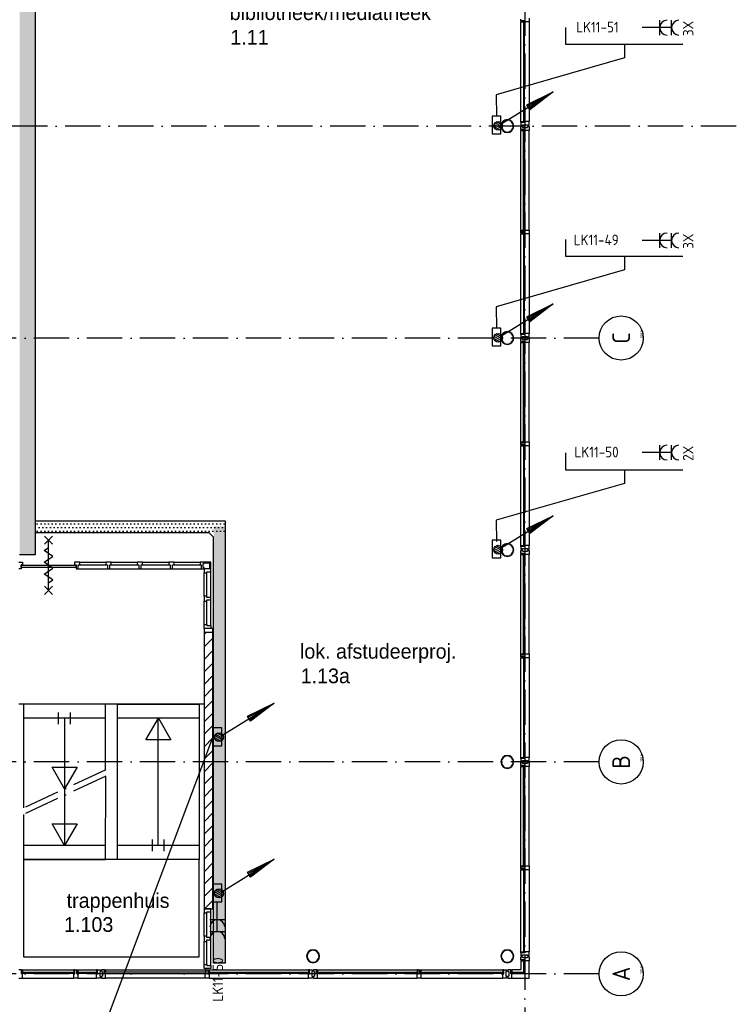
# Model space of a CAD drawing. Header units: millimetres. Extents: x 84333 to 241285, y -2244 to 84291.
# Tile 52 of 74: x 181735 to 193907, y 8660 to 25382. Entities that reach past the tile are written whole.
import ezdxf
from ezdxf.enums import TextEntityAlignment as Align

# ---------------------------------------------------------------- set-up
doc = ezdxf.new("R2010")
doc.units = ezdxf.units.MM
doc.header["$LTSCALE"] = 100
doc.linetypes.add('DASHDOT', pattern=[9, 6, -1.5, 0, -1.5])
doc.layers.get('0').update_dxf_attribs({"linetype": 'CONTINUOUS'})
for name, color, linetype in [('AFDELING', 4, 'CONTINUOUS'), ('AL$1----_ALGEMEEN', 7, 'CONTINUOUS'), ('AL$2----_RENVOOI', 7, 'CONTINUOUS'), ('AL$7----_STRAMIEN', 1, 'DASHDOT'), ('AL24----_TRAPPEN', 7, 'CONTINUOUS'), ('AL28----_KONSTRUKTIE', 3, 'CONTINUOUS'), ('AL31----_BUITENKOZ', 7, 'CONTINUOUS'), ('AL32----_BINNENKOZ', 7, 'CONTINUOUS'), ('AL65----_BEVEILIGING', 7, 'CONTINUOUS'), ('ALN-----_BLOCKNAAM', 2, 'CONTINUOUS'), ('ALXA1---_RASTER50', 12, 'CONTINUOUS'), ('ALXAB---_PREFABBETON', 1, 'CONTINUOUS'), ('ALXOU---_GLAS', 7, 'CONTINUOUS'), ('BOUW', 8, 'CONTINUOUS'), ('EA61303-_ARCEER', 1, 'CONTINUOUS'), ('EB62203-_ATTRIB', 2, 'CONTINUOUS'), ('EL6126--_PVR', 3, 'CONTINUOUS'), ('EL61303-_WANDGOOT', 3, 'CONTINUOUS'), ('EL62203-_KRACHT-WCD230', 3, 'CONTINUOUS'), ('EL6441--_DATACOM', 3, 'CONTINUOUS'), ('KABELGGOOT1', 8, 'CONTINUOUS')]:
    doc.layers.add(name, color=color, linetype=linetype)
doc.styles.add('1_8', font='ISO', dxfattribs={"height": 1.8})
doc.styles.add('2_0', font='iso', dxfattribs={"height": 200})
doc.styles.add('BURO-025', font='BUROFONT.shx', dxfattribs={"height": 250})
doc.styles.add('NORATT', font='isocp.shx')
doc.styles.get("Standard").update_dxf_attribs({"font": 'iso.shx'})
doc.styles.add('TECHNIC', font='technic_.ttf')
pattern_1 = [(8e-14, (39793.956, 199192.7), (31.75, 63.5), [0, -63.5])]

# ---------------------------------------------------------------- blocks, each defined once
blk = doc.blocks.new('EH100005')
blk.add_lwpolyline([(-1, -0.5), (0, -0.5), (0, 0.5), (-1, 0.5)])
at = {"style": '2_0', "flags": 9}
blk.add_attdef('HULPSTUK', text='', height=0.5, dxfattribs=at).set_placement((0, 0), align=Align.MIDDLE)
blk = doc.blocks.new('ES111201')
at = {"color": 0}
for p, q in [((0.38, 0.65), (5.5, 9.53)), ((0.73, 0.15), (-0.73, 0.15)), ((0.6, 0.45), (-0.6, 0.45)), ((0.73, -0.15), (-0.73, -0.15)), ((0.6, -0.45), (-0.6, -0.45))]:
    blk.add_line(p, q, dxfattribs=at)
for points in [[(2.57, 5.45), (5.5, 9.53), (3.43, 4.95)], [(3.22, 5.07), (4.63, 8.01), (2.78, 5.32)]]:
    blk.add_lwpolyline(points, close=True, dxfattribs=at)
blk.add_circle((0, 0), 0.75, dxfattribs=at)
blk = doc.blocks.new('ES3W2A')
for p, q in [((1.25, 2), (-1.25, 2)), ((0, 2), (0, -3)), ((1.25, 0), (-1.25, 0))]:
    blk.add_line(p, q)
for centre in [(0, 3.25), (0, 1.25)]:
    blk.add_arc(centre, 1.25, 180, 0)
at = {"style": '1_8'}
for tag, flags, p in [('VERMOGEN', 9, (-2.5, 5)), ('GROEP', 8, (0, 5)), ('SCHAK', 8, (2.5, 5)), ('GELIJK', 9, (5, 5)), ('TAL', 8, (2.5, 5)), ('KAST', 9, (7, 5))]:
    blk.add_attdef(tag, text='', height=1.8, rotation=90, dxfattribs=dict(at, flags=flags)).set_placement(p, align=Align.MIDDLE_CENTER)
at = {"style": '1_8', "width": 0.7, "flags": 8}
blk.add_attdef('DOEL', text='', height=1.8, rotation=90, dxfattribs=at).set_placement((-2.5, 5), align=Align.MIDDLE_LEFT)
at = {"style": '1_8', "flags": 9}
blk.add_attdef('M_CODE', text='', height=1.8, dxfattribs=at).set_placement((0, 0), align=Align.MIDDLE_CENTER)
blk = doc.blocks.new('1010')
at = {"layer": 'AL$7----_STRAMIEN', "color": 7, "linetype": 'Continuous'}
blk.add_circle((0, 750), 750, dxfattribs=at)
at = {"layer": 'AL$7----_STRAMIEN', "color": 3, "linetype": 'Continuous'}
blk.add_attdef('STR-NAAM', text='', height=600, rotation=360, dxfattribs=at).set_placement((0, 750), align=Align.MIDDLE)
at = {"layer": 'ALN-----_BLOCKNAAM', "linetype": 'Continuous'}
blk.add_text('1010', height=100, dxfattribs=at).set_placement((0, 0))
blk = doc.blocks.new('A$C13e6995e')
at = {"layer": 'KABELGGOOT1'}
h = blk.add_hatch(dxfattribs=at)
h.set_pattern_fill('DOTS', color=256, scale=40, style=0)
h.set_pattern_definition(pattern_1)
h.paths.add_polyline_path([(97665, 37824), (97403, 37828), (97403, 18541), (97665, 18541)])
h = blk.add_hatch(dxfattribs=at)
h.set_pattern_fill('DOTS', color=256, scale=40, style=0)
h.set_pattern_definition(pattern_1)
h.paths.add_polyline_path([(100877, 19100), (97679, 19100), (97679, 18913), (100620, 18913), (100621, 18912), (100877, 18912)])
h = blk.add_hatch(dxfattribs=at)
h.set_pattern_fill('DOTS', color=256, scale=40, style=0)
h.set_pattern_definition(pattern_1)
h.paths.add_polyline_path([(100892, 19021), (100696, 19021), (100696, 11605), (100892, 11605)])
at = {"layer": 'AL$1----_ALGEMEEN', "color": 8}
for p, q in [((99057, 15295), (99057, 15295)), ((99059, 15322), (99059, 15322))]:
    blk.add_line(p, q, dxfattribs=at)
at = {"layer": 'AL$2----_RENVOOI', "color": 8}
for p, q in [((100534, 16002), (97387, 16002)), ((98862, 15762), (97467, 15762)), ((100453, 15762), (99062, 15762)), ((98862, 13602), (97468, 13602)), ((100464, 13602), (99072, 13602))]:
    blk.add_line(p, q, dxfattribs=at)
at = {"layer": 'AL$7----_STRAMIEN', "color": 1}
for p, q in [((105985, 79257), (105985, 9360)), ((109574, 25820), (84754, 25820)), ((107244, 22220), (85885, 22220)), ((107244, 11420), (89366, 11420))]:
    blk.add_line(p, q, dxfattribs=at)
blk.add_lwpolyline([(107244, 15020), (59485, 15020), (37921, 15020)], dxfattribs=at)
at = {"layer": 'AL24----_TRAPPEN', "color": 8}
for p, q in [((98862, 16002), (97467, 16002)), ((97467, 16002), (97468, 14238)), ((98862, 14885), (98862, 16002)), ((99062, 13362), (99062, 16002)), ((99062, 16002), (100453, 16002)), ((100453, 16002), (100453, 13362)), ((98064, 15662), (98064, 15862)), ((98164, 15762), (98164, 13602)), ((98264, 15662), (98264, 15862)), ((99546, 15396), (99758, 15762)), ((99756, 13602), (99756, 15762)), ((99758, 15762), (99969, 15396)), ((99969, 15396), (99546, 15396)), ((98164, 14562), (97953, 14929)), ((97953, 14929), (98376, 14929)), ((98376, 14929), (98164, 14562)), ((98862, 13362), (98863, 14776)), ((97468, 14127), (97467, 13362)), ((98164, 13602), (97953, 13969)), ((97953, 13969), (98376, 13969)), ((98376, 13969), (98164, 13602)), ((99656, 13502), (99656, 13702)), ((99856, 13502), (99856, 13702)), ((97467, 13362), (98862, 13362)), ((97467, 13362), (97467, 11712)), ((100453, 13362), (97467, 13362)), ((100453, 13362), (99062, 13362)), ((100453, 11712), (100453, 13362)), ((97467, 11712), (100453, 11712))]:
    blk.add_line(p, q, dxfattribs=at)
at = {"layer": 'AL24----_TRAPPEN', "color": 8, "linetype": 'DASHDOT'}
for p, q in [((98863, 14886), (97468, 14238)), ((98863, 14776), (97468, 14127))]:
    blk.add_line(p, q, dxfattribs=at)
at = {"layer": 'AL28----_KONSTRUKTIE', "color": 8}
for p, q in [((100685, 17286), (100535, 17286)), ((100535, 17286), (100535, 12524)), ((100685, 12524), (100685, 17286)), ((100535, 12524), (100685, 12524))]:
    blk.add_line(p, q, dxfattribs=at)
for centre, radius, start, end in [((105685, 25820), 110, 0, 180), ((105685, 25820), 102, 0, 180), ((105685, 25820), 110, 180, 0), ((105685, 25820), 102, 180, 0), ((105685, 22220), 110, 0, 180), ((105685, 22220), 102, 0, 180), ((105685, 22220), 110, 180, 0), ((105685, 22220), 102, 180, 0), ((105685, 18620), 110, 0, 180), ((105685, 18620), 110, 180, 0), ((105685, 18620), 102, 0, 180), ((105685, 18620), 102, 180, 0), ((105685, 15020), 110, 0, 180), ((105685, 15020), 102, 0, 180), ((105685, 15020), 110, 180, 0), ((105685, 15020), 102, 180, 0), ((102385, 11720), 110, 0, 180), ((102385, 11720), 110, 180, 0), ((102385, 11720), 102, 0, 180), ((102385, 11720), 102, 180, 0), ((105685, 11720), 110, 0, 180), ((105685, 11720), 110, 180, 0), ((105685, 11720), 102, 0, 180), ((105685, 11720), 102, 180, 0)]:
    blk.add_arc(centre, radius, start, end, dxfattribs=at)
at = {"layer": 'AL31----_BUITENKOZ', "color": 8}
for p, q in [((105916, 27604), (105916, 27637)), ((105954, 27604), (105916, 27604)), ((105916, 27604), (105916, 27587)), ((105983, 27604), (105916, 27604)), ((105983, 27604), (105954, 27604)), ((105954, 27604), (105954, 27587)), ((105954, 27587), (105954, 27604)), ((105958, 27587), (105958, 27600)), ((105958, 27600), (105979, 27600)), ((105979, 27600), (105979, 27587)), ((105983, 27587), (105983, 27604)), ((105983, 27587), (105983, 27604)), ((106055, 27654), (106055, 27587)), ((105916, 27587), (105954, 27587)), ((105916, 25896), (105916, 27587)), ((105954, 27587), (105958, 27587)), ((105979, 27587), (105983, 27587)), ((106055, 27587), (105983, 27587)), ((106055, 27587), (106055, 25896)), ((105916, 25879), (105916, 25896)), ((105916, 25896), (105954, 25896)), ((105954, 25879), (105916, 25879)), ((105983, 25879), (105916, 25879)), ((105916, 25879), (105916, 25829)), ((105916, 25829), (105945, 25829)), ((105916, 25761), (105916, 25811)), ((105916, 25811), (105945, 25811)), ((105954, 25761), (105916, 25761)), ((105916, 25761), (105916, 25744)), ((105983, 25761), (105916, 25761)), ((105945, 25829), (105945, 25843)), ((105945, 25843), (106025, 25843)), ((105945, 25811), (105945, 25797)), ((105945, 25797), (106025, 25797)), ((105954, 25896), (105954, 25879)), ((105954, 25896), (105958, 25896)), ((105954, 25879), (105954, 25896)), ((105983, 25879), (105954, 25879)), ((105954, 25744), (105954, 25761)), ((105983, 25761), (105954, 25761)), ((105954, 25761), (105954, 25744)), ((105958, 25896), (105958, 25883)), ((105958, 25883), (105979, 25883)), ((105958, 25744), (105958, 25757)), ((105958, 25757), (105979, 25757)), ((105979, 25883), (105979, 25896)), ((105979, 25896), (105983, 25896)), ((105979, 25757), (105979, 25744)), ((105983, 25896), (105983, 25879)), ((105983, 25896), (105983, 25879)), ((106055, 25896), (105983, 25896)), ((105983, 25744), (105983, 25761)), ((105983, 25744), (105983, 25761)), ((106025, 25843), (106025, 25829)), ((106025, 25829), (106055, 25829)), ((106025, 25797), (106025, 25811)), ((106025, 25811), (106055, 25811)), ((106055, 25829), (106055, 25896)), ((106055, 25811), (106055, 25744)), ((105916, 24054), (105916, 25744)), ((105916, 25744), (105954, 25744)), ((105954, 25744), (105958, 25744)), ((105979, 25744), (105983, 25744)), ((106055, 25744), (105983, 25744)), ((106055, 24054), (106055, 25744)), ((105916, 24037), (105916, 24054)), ((105916, 24054), (105954, 24054)), ((105916, 24004), (105916, 24037)), ((105916, 24037), (105983, 24037)), ((105954, 24037), (105916, 24037)), ((105954, 24004), (105916, 24004)), ((105916, 24004), (105916, 23987)), ((105983, 24004), (105916, 24004)), ((105916, 23987), (105954, 23987)), ((105916, 22296), (105916, 23987)), ((105954, 24054), (105958, 24054)), ((105954, 24037), (105954, 24054)), ((105954, 24054), (105954, 24037)), ((105983, 24037), (105954, 24037)), ((105983, 24004), (105954, 24004)), ((105954, 24004), (105954, 23987)), ((105954, 23987), (105954, 24004)), ((105954, 23987), (105958, 23987)), ((105958, 24054), (105958, 24041)), ((105958, 24041), (105979, 24041)), ((105958, 23987), (105958, 24000)), ((105958, 24000), (105979, 24000)), ((105979, 24041), (105979, 24054)), ((105979, 24054), (105983, 24054)), ((105979, 24000), (105979, 23987)), ((105979, 23987), (105983, 23987)), ((105983, 24037), (105983, 24054)), ((105983, 24054), (106055, 24054)), ((105983, 24054), (105983, 24037)), ((105983, 23987), (105983, 24004)), ((105983, 23987), (105983, 24004)), ((106055, 23987), (105983, 23987)), ((106055, 24054), (106055, 23987)), ((106055, 23987), (106055, 22296)), ((105916, 22279), (105916, 22296)), ((105916, 22296), (105954, 22296)), ((105954, 22279), (105916, 22279)), ((105983, 22279), (105916, 22279)), ((105916, 22279), (105916, 22229)), ((105945, 22229), (105945, 22243)), ((105945, 22243), (106025, 22243)), ((105954, 22296), (105954, 22279)), ((105954, 22296), (105958, 22296)), ((105954, 22279), (105954, 22296)), ((105983, 22279), (105954, 22279)), ((105958, 22296), (105958, 22283)), ((105958, 22283), (105979, 22283)), ((105979, 22283), (105979, 22296)), ((105979, 22296), (105983, 22296)), ((105983, 22296), (105983, 22279)), ((105983, 22296), (105983, 22279)), ((106055, 22296), (105983, 22296)), ((106025, 22243), (106025, 22229)), ((106055, 22229), (106055, 22296)), ((105916, 22229), (105945, 22229)), ((105916, 22161), (105916, 22211)), ((105916, 22211), (105945, 22211)), ((105954, 22161), (105916, 22161)), ((105916, 22161), (105916, 22144)), ((105983, 22161), (105916, 22161)), ((105916, 20454), (105916, 22144)), ((105916, 22144), (105954, 22144)), ((105945, 22211), (105945, 22197)), ((105945, 22197), (106025, 22197)), ((105954, 22144), (105954, 22161)), ((105983, 22161), (105954, 22161)), ((105954, 22161), (105954, 22144)), ((105954, 22144), (105958, 22144)), ((105958, 22144), (105958, 22157)), ((105958, 22157), (105979, 22157)), ((105979, 22157), (105979, 22144)), ((105979, 22144), (105983, 22144)), ((105983, 22144), (105983, 22161)), ((105983, 22144), (105983, 22161)), ((106055, 22144), (105983, 22144)), ((106025, 22229), (106055, 22229)), ((106025, 22197), (106025, 22211)), ((106025, 22211), (106055, 22211)), ((106055, 22211), (106055, 22144)), ((106055, 20454), (106055, 22144)), ((105916, 20437), (105916, 20454)), ((105916, 20454), (105954, 20454)), ((105916, 20404), (105916, 20437)), ((105916, 20437), (105983, 20437)), ((105954, 20437), (105916, 20437)), ((105983, 20404), (105916, 20404)), ((105954, 20404), (105916, 20404)), ((105916, 20404), (105916, 20387)), ((105954, 20454), (105958, 20454)), ((105954, 20437), (105954, 20454)), ((105954, 20454), (105954, 20437)), ((105983, 20437), (105954, 20437)), ((105983, 20404), (105954, 20404)), ((105954, 20404), (105954, 20387)), ((105954, 20387), (105954, 20404)), ((105958, 20454), (105958, 20441)), ((105958, 20441), (105979, 20441)), ((105979, 20441), (105979, 20454)), ((105979, 20454), (105983, 20454)), ((105983, 20437), (105983, 20454)), ((105983, 20454), (106055, 20454)), ((105983, 20454), (105983, 20437)), ((105983, 20387), (105983, 20404)), ((105983, 20387), (105983, 20404)), ((106055, 20454), (106055, 20387)), ((105916, 20387), (105954, 20387)), ((105916, 18696), (105916, 20387)), ((105954, 20387), (105958, 20387)), ((105958, 20387), (105958, 20400)), ((105958, 20400), (105979, 20400)), ((105979, 20400), (105979, 20387)), ((105979, 20387), (105983, 20387)), ((106055, 20387), (105983, 20387)), ((106055, 20387), (106055, 18696)), ((105916, 18679), (105916, 18696)), ((105916, 18696), (105954, 18696)), ((105954, 18679), (105916, 18679)), ((105983, 18679), (105916, 18679)), ((105916, 18679), (105916, 18629)), ((105916, 18629), (105945, 18629)), ((105916, 18561), (105916, 18611)), ((105916, 18611), (105945, 18611)), ((105945, 18629), (105945, 18643)), ((105945, 18643), (106025, 18643)), ((105945, 18611), (105945, 18597)), ((105945, 18597), (106025, 18597)), ((105954, 18696), (105954, 18679)), ((105954, 18696), (105958, 18696)), ((105954, 18679), (105954, 18696)), ((105983, 18679), (105954, 18679)), ((105958, 18696), (105958, 18683)), ((105958, 18683), (105979, 18683)), ((105979, 18683), (105979, 18696)), ((105979, 18696), (105983, 18696)), ((105983, 18696), (105983, 18679)), ((105983, 18696), (105983, 18679)), ((106055, 18696), (105983, 18696)), ((106025, 18643), (106025, 18629)), ((106025, 18629), (106055, 18629)), ((106025, 18597), (106025, 18611)), ((106025, 18611), (106055, 18611)), ((106055, 18629), (106055, 18696)), ((106055, 18611), (106055, 18544)), ((105954, 18561), (105916, 18561)), ((105916, 18561), (105916, 18544)), ((105983, 18561), (105916, 18561)), ((105916, 16854), (105916, 18544)), ((105916, 18544), (105954, 18544)), ((105954, 18544), (105954, 18561)), ((105983, 18561), (105954, 18561)), ((105954, 18561), (105954, 18544)), ((105954, 18544), (105958, 18544)), ((105958, 18544), (105958, 18557)), ((105958, 18557), (105979, 18557)), ((105979, 18557), (105979, 18544)), ((105979, 18544), (105983, 18544)), ((105983, 18544), (105983, 18561)), ((105983, 18544), (105983, 18561)), ((106055, 18544), (105983, 18544)), ((106055, 16854), (106055, 18544)), ((105916, 16837), (105916, 16854)), ((105916, 16854), (105954, 16854)), ((105916, 16804), (105916, 16837)), ((105916, 16837), (105983, 16837)), ((105954, 16837), (105916, 16837)), ((105954, 16804), (105916, 16804)), ((105916, 16804), (105916, 16787)), ((105983, 16804), (105916, 16804)), ((105916, 15096), (105916, 16787)), ((105916, 16787), (105954, 16787)), ((105954, 16854), (105958, 16854)), ((105954, 16837), (105954, 16854)), ((105954, 16854), (105954, 16837)), ((105983, 16837), (105954, 16837)), ((105983, 16804), (105954, 16804)), ((105954, 16804), (105954, 16787)), ((105954, 16787), (105954, 16804)), ((105954, 16787), (105958, 16787)), ((105958, 16854), (105958, 16841)), ((105958, 16841), (105979, 16841)), ((105958, 16787), (105958, 16800)), ((105958, 16800), (105979, 16800)), ((105979, 16841), (105979, 16854)), ((105979, 16854), (105983, 16854)), ((105979, 16800), (105979, 16787)), ((105979, 16787), (105983, 16787)), ((105983, 16837), (105983, 16854)), ((105983, 16854), (106055, 16854)), ((105983, 16854), (105983, 16837)), ((105983, 16787), (105983, 16804)), ((105983, 16787), (105983, 16804)), ((106055, 16787), (105983, 16787)), ((106055, 16854), (106055, 16787)), ((106055, 16787), (106055, 15096)), ((105916, 15079), (105916, 15096)), ((105916, 15096), (105954, 15096)), ((105954, 15079), (105916, 15079)), ((105983, 15079), (105916, 15079)), ((105916, 15079), (105916, 15029)), ((105954, 15096), (105954, 15079)), ((105954, 15096), (105958, 15096)), ((105954, 15079), (105954, 15096)), ((105983, 15079), (105954, 15079)), ((105958, 15096), (105958, 15083)), ((105958, 15083), (105979, 15083)), ((105979, 15083), (105979, 15096)), ((105979, 15096), (105983, 15096)), ((105983, 15096), (105983, 15079)), ((105983, 15096), (105983, 15079)), ((106055, 15096), (105983, 15096)), ((106055, 15029), (106055, 15096)), ((105916, 15029), (105945, 15029)), ((105916, 14961), (105916, 15011)), ((105916, 15011), (105945, 15011)), ((105954, 14961), (105916, 14961)), ((105916, 14961), (105916, 14944)), ((105983, 14961), (105916, 14961)), ((105916, 13254), (105916, 14944)), ((105916, 14944), (105954, 14944)), ((105945, 15029), (105945, 15043)), ((105945, 15043), (106025, 15043)), ((105945, 15011), (105945, 14997)), ((105945, 14997), (106025, 14997)), ((105954, 14944), (105954, 14961)), ((105983, 14961), (105954, 14961)), ((105954, 14961), (105954, 14944)), ((105954, 14944), (105958, 14944)), ((105958, 14944), (105958, 14957)), ((105958, 14957), (105979, 14957)), ((105979, 14957), (105979, 14944)), ((105979, 14944), (105983, 14944)), ((105983, 14944), (105983, 14961)), ((105983, 14944), (105983, 14961)), ((106055, 14944), (105983, 14944)), ((106025, 15043), (106025, 15029)), ((106025, 15029), (106055, 15029)), ((106025, 14997), (106025, 15011)), ((106025, 15011), (106055, 15011)), ((106055, 15011), (106055, 14944)), ((106055, 13254), (106055, 14944)), ((105916, 13237), (105916, 13254)), ((105916, 13254), (105954, 13254)), ((105916, 13204), (105916, 13237)), ((105916, 13237), (105983, 13237)), ((105954, 13237), (105916, 13237)), ((105954, 13254), (105958, 13254)), ((105954, 13237), (105954, 13254)), ((105954, 13254), (105954, 13237)), ((105983, 13237), (105954, 13237)), ((105958, 13254), (105958, 13241)), ((105958, 13241), (105979, 13241)), ((105979, 13241), (105979, 13254)), ((105979, 13254), (105983, 13254)), ((105983, 13237), (105983, 13254)), ((105983, 13254), (106055, 13254)), ((105983, 13254), (105983, 13237)), ((106055, 13254), (106055, 13187)), ((105954, 13204), (105916, 13204)), ((105916, 13204), (105916, 13187)), ((105983, 13204), (105916, 13204)), ((105916, 13187), (105954, 13187)), ((105916, 11796), (105916, 13187)), ((105983, 13204), (105954, 13204)), ((105954, 13204), (105954, 13187)), ((105954, 13187), (105954, 13204)), ((105954, 13187), (105958, 13187)), ((105958, 13187), (105958, 13200)), ((105958, 13200), (105979, 13200)), ((105979, 13200), (105979, 13187)), ((105979, 13187), (105983, 13187)), ((105983, 13187), (105983, 13204)), ((105983, 13187), (105983, 13204)), ((106055, 13187), (105983, 13187)), ((106055, 13187), (106055, 11796)), ((105916, 11779), (105916, 11796)), ((105916, 11796), (105954, 11796)), ((105954, 11779), (105916, 11779)), ((105983, 11779), (105916, 11779)), ((105916, 11779), (105916, 11729)), ((105916, 11729), (105945, 11729)), ((105945, 11729), (105945, 11743)), ((105945, 11743), (106025, 11743)), ((105954, 11796), (105954, 11779)), ((105954, 11796), (105958, 11796)), ((105954, 11779), (105954, 11796)), ((105983, 11779), (105954, 11779)), ((105958, 11796), (105958, 11783)), ((105958, 11783), (105979, 11783)), ((105979, 11783), (105979, 11796)), ((105979, 11796), (105983, 11796)), ((105983, 11796), (105983, 11779)), ((105983, 11796), (105983, 11779)), ((106055, 11796), (105983, 11796)), ((106025, 11743), (106025, 11729)), ((106025, 11729), (106055, 11729)), ((106055, 11729), (106055, 11796)), ((105916, 11644), (105916, 11489)), ((106055, 11350), (106055, 11644)), ((97435, 11489), (97385, 11489)), ((97435, 11451), (97435, 11489)), ((97435, 11489), (97452, 11489)), ((97435, 11489), (98339, 11489)), ((97435, 11422), (97435, 11489)), ((97435, 11422), (97435, 11451)), ((97435, 11451), (97452, 11451)), ((97452, 11451), (97435, 11451)), ((97452, 11422), (97435, 11422)), ((97452, 11422), (97435, 11422)), ((97452, 11447), (97439, 11447)), ((97439, 11447), (97439, 11426)), ((97439, 11426), (97452, 11426)), ((97452, 11489), (97452, 11451)), ((97452, 11451), (97452, 11447)), ((97452, 11426), (97452, 11422)), ((97452, 11350), (97452, 11422)), ((98339, 11489), (98322, 11489)), ((98322, 11489), (98322, 11451)), ((98322, 11451), (98339, 11451)), ((98322, 11451), (98322, 11447)), ((98339, 11451), (98322, 11451)), ((98322, 11447), (98335, 11447)), ((98335, 11426), (98322, 11426)), ((98322, 11426), (98322, 11422)), ((98322, 11422), (98339, 11422)), ((98322, 11350), (98322, 11422)), ((98322, 11422), (98339, 11422)), ((98335, 11447), (98335, 11426)), ((98339, 11451), (98339, 11489)), ((98339, 11422), (98339, 11489)), ((98339, 11489), (98372, 11489)), ((98339, 11422), (98339, 11451)), ((98372, 11489), (98372, 11422)), ((98372, 11451), (98372, 11489)), ((98372, 11489), (98389, 11489)), ((98372, 11422), (98372, 11451)), ((98372, 11451), (98389, 11451)), ((98389, 11451), (98372, 11451)), ((98372, 11422), (98389, 11422)), ((98389, 11422), (98372, 11422)), ((98389, 11447), (98376, 11447)), ((98376, 11447), (98376, 11426)), ((98376, 11426), (98389, 11426)), ((98389, 11489), (98709, 11489)), ((98389, 11489), (98389, 11451)), ((98389, 11451), (98389, 11447)), ((98389, 11426), (98389, 11422)), ((98389, 11422), (98389, 11350)), ((98726, 11489), (98709, 11489)), ((98709, 11489), (98709, 11451)), ((98709, 11451), (98726, 11451)), ((98709, 11451), (98709, 11447)), ((98726, 11451), (98709, 11451)), ((98709, 11447), (98722, 11447)), ((98722, 11426), (98709, 11426)), ((98709, 11426), (98709, 11422)), ((98709, 11422), (98726, 11422)), ((98709, 11350), (98709, 11422)), ((98709, 11422), (98726, 11422)), ((98722, 11447), (98722, 11426)), ((98726, 11451), (98726, 11489)), ((98726, 11422), (98726, 11489)), ((98726, 11489), (98776, 11489)), ((98726, 11422), (98726, 11451)), ((98776, 11460), (98762, 11460)), ((98762, 11460), (98762, 11380)), ((98762, 11380), (98776, 11380)), ((98776, 11489), (98776, 11460)), ((98776, 11380), (98776, 11350)), ((98844, 11489), (98794, 11489)), ((98794, 11489), (98794, 11460)), ((98794, 11460), (98808, 11460)), ((98808, 11380), (98794, 11380)), ((98794, 11380), (98794, 11350)), ((98808, 11460), (98808, 11380)), ((98844, 11451), (98844, 11489)), ((98844, 11489), (98861, 11489)), ((98844, 11422), (98844, 11489)), ((98861, 11451), (98844, 11451)), ((98844, 11422), (98844, 11451)), ((98844, 11451), (98861, 11451)), ((98861, 11422), (98844, 11422)), ((98861, 11422), (98844, 11422)), ((98861, 11447), (98848, 11447)), ((98848, 11447), (98848, 11426)), ((98848, 11426), (98861, 11426)), ((98861, 11489), (98861, 11451)), ((98861, 11489), (100551, 11489)), ((98861, 11451), (98861, 11447)), ((98861, 11426), (98861, 11422)), ((98861, 11350), (98861, 11422)), ((100568, 11489), (100551, 11489)), ((100551, 11489), (100551, 11451)), ((100551, 11451), (100551, 11447)), ((100568, 11451), (100551, 11451)), ((100551, 11451), (100568, 11451)), ((100551, 11447), (100564, 11447)), ((100564, 11426), (100551, 11426)), ((100551, 11426), (100551, 11422)), ((100551, 11422), (100568, 11422)), ((100551, 11350), (100551, 11422)), ((100551, 11422), (100568, 11422)), ((100564, 11447), (100564, 11426)), ((100568, 11451), (100568, 11489)), ((100568, 11422), (100568, 11489)), ((100568, 11489), (100601, 11489)), ((100568, 11422), (100568, 11451)), ((100601, 11489), (100601, 11422)), ((100601, 11451), (100601, 11489)), ((100601, 11489), (100618, 11489)), ((100601, 11422), (100601, 11451)), ((100601, 11451), (100618, 11451)), ((100618, 11451), (100601, 11451)), ((100601, 11422), (100618, 11422)), ((100618, 11422), (100601, 11422)), ((100618, 11447), (100605, 11447)), ((100605, 11447), (100605, 11426)), ((100605, 11426), (100618, 11426)), ((100618, 11489), (102309, 11489)), ((100618, 11489), (100618, 11451)), ((100618, 11451), (100618, 11447)), ((100618, 11426), (100618, 11422)), ((100618, 11422), (100618, 11350)), ((102326, 11489), (102309, 11489)), ((102309, 11489), (102309, 11451)), ((102309, 11451), (102326, 11451)), ((102309, 11451), (102309, 11447)), ((102326, 11451), (102309, 11451)), ((102309, 11447), (102322, 11447)), ((102322, 11426), (102309, 11426)), ((102309, 11426), (102309, 11422)), ((102309, 11422), (102326, 11422)), ((102309, 11350), (102309, 11422)), ((102309, 11422), (102326, 11422)), ((102322, 11447), (102322, 11426)), ((102326, 11451), (102326, 11489)), ((102326, 11422), (102326, 11489)), ((102326, 11489), (102376, 11489)), ((102326, 11422), (102326, 11451)), ((102376, 11460), (102362, 11460)), ((102362, 11460), (102362, 11380)), ((102362, 11380), (102376, 11380)), ((102376, 11489), (102376, 11460)), ((102376, 11380), (102376, 11350)), ((102444, 11489), (102394, 11489)), ((102394, 11489), (102394, 11460)), ((102394, 11460), (102408, 11460)), ((102408, 11380), (102394, 11380)), ((102394, 11380), (102394, 11350)), ((102408, 11460), (102408, 11380)), ((102444, 11489), (104168, 11489)), ((102444, 11451), (102444, 11489)), ((102444, 11489), (102461, 11489)), ((102444, 11422), (102444, 11489)), ((102444, 11422), (102444, 11451)), ((102444, 11451), (102461, 11451)), ((102461, 11451), (102444, 11451)), ((102461, 11422), (102444, 11422)), ((102461, 11422), (102444, 11422)), ((102461, 11447), (102448, 11447)), ((102448, 11447), (102448, 11426)), ((102448, 11426), (102461, 11426)), ((102461, 11489), (102461, 11451)), ((102461, 11451), (102461, 11447)), ((102461, 11426), (102461, 11422)), ((102461, 11350), (102461, 11422)), ((104168, 11489), (104151, 11489)), ((104151, 11489), (104151, 11451)), ((104151, 11451), (104168, 11451)), ((104151, 11451), (104151, 11447)), ((104168, 11451), (104151, 11451)), ((104151, 11447), (104164, 11447)), ((104164, 11426), (104151, 11426)), ((104151, 11426), (104151, 11422)), ((104151, 11422), (104168, 11422)), ((104151, 11350), (104151, 11422)), ((104151, 11422), (104168, 11422)), ((104164, 11447), (104164, 11426)), ((104168, 11451), (104168, 11489)), ((104168, 11422), (104168, 11489)), ((104168, 11489), (104201, 11489)), ((104168, 11422), (104168, 11451)), ((104201, 11489), (104201, 11422)), ((104201, 11451), (104201, 11489)), ((104201, 11489), (104218, 11489)), ((104201, 11422), (104201, 11451)), ((104201, 11451), (104218, 11451)), ((104218, 11451), (104201, 11451)), ((104201, 11422), (104218, 11422)), ((104218, 11422), (104201, 11422)), ((104218, 11447), (104205, 11447)), ((104205, 11447), (104205, 11426)), ((104205, 11426), (104218, 11426)), ((104218, 11489), (105609, 11489)), ((104218, 11489), (104218, 11451)), ((104218, 11451), (104218, 11447)), ((104218, 11426), (104218, 11422)), ((104218, 11422), (104218, 11350)), ((105626, 11489), (105609, 11489)), ((105609, 11489), (105609, 11451)), ((105609, 11451), (105626, 11451)), ((105609, 11451), (105609, 11447)), ((105626, 11451), (105609, 11451)), ((105609, 11447), (105622, 11447)), ((105622, 11426), (105609, 11426)), ((105609, 11426), (105609, 11422)), ((105609, 11422), (105626, 11422)), ((105609, 11350), (105609, 11422)), ((105609, 11422), (105626, 11422)), ((105622, 11447), (105622, 11426)), ((105626, 11451), (105626, 11489)), ((105626, 11422), (105626, 11489)), ((105626, 11489), (105676, 11489)), ((105626, 11422), (105626, 11451)), ((105676, 11460), (105662, 11460)), ((105662, 11460), (105662, 11380)), ((105662, 11380), (105676, 11380)), ((105676, 11489), (105676, 11460)), ((105676, 11380), (105676, 11350)), ((105916, 11489), (105761, 11489)), ((97385, 11350), (97452, 11350)), ((97452, 11350), (98322, 11350)), ((98389, 11350), (98322, 11350)), ((98389, 11350), (98709, 11350)), ((98776, 11350), (98709, 11350)), ((98794, 11350), (98861, 11350)), ((100551, 11350), (98861, 11350)), ((100618, 11350), (100551, 11350)), ((100618, 11350), (102309, 11350)), ((102376, 11350), (102309, 11350)), ((102394, 11350), (102461, 11350)), ((102461, 11350), (104151, 11350)), ((104218, 11350), (104151, 11350)), ((104218, 11350), (105609, 11350)), ((105676, 11350), (105609, 11350)), ((105761, 11350), (106055, 11350))]:
    blk.add_line(p, q, dxfattribs=at)
at = {"layer": 'AL31----_BUITENKOZ', "color": 8, "linetype": 'Continuous'}
for p, q in [((105916, 11661), (105916, 11711)), ((105916, 11711), (105922, 11711)), ((105922, 11711), (105936, 11711)), ((105936, 11711), (105936, 11711)), ((105936, 11711), (105945, 11711)), ((105945, 11711), (105945, 11697)), ((106025, 11697), (106025, 11711)), ((106025, 11711), (106035, 11711)), ((106035, 11711), (106035, 11711)), ((106035, 11711), (106049, 11711)), ((106049, 11711), (106055, 11711)), ((106055, 11711), (106055, 11692)), ((105954, 11661), (105916, 11661)), ((105916, 11661), (105916, 11644)), ((105983, 11661), (105916, 11661)), ((105916, 11644), (105954, 11644)), ((105945, 11697), (106025, 11697)), ((105954, 11644), (105954, 11661)), ((105983, 11644), (105983, 11661)), ((106036, 11644), (105983, 11644)), ((106044, 11644), (106036, 11644)), ((106048, 11644), (106044, 11644)), ((106055, 11644), (106048, 11644)), ((106055, 11692), (106055, 11644)), ((105744, 11489), (105694, 11489)), ((105694, 11489), (105694, 11483)), ((105694, 11483), (105694, 11469)), ((105694, 11469), (105694, 11469)), ((105694, 11469), (105694, 11460)), ((105694, 11460), (105708, 11460)), ((105708, 11380), (105694, 11380)), ((105694, 11380), (105694, 11370)), ((105708, 11460), (105708, 11380)), ((105744, 11451), (105744, 11489)), ((105744, 11489), (105761, 11489)), ((105744, 11422), (105744, 11489)), ((105761, 11451), (105744, 11451)), ((105761, 11422), (105744, 11422)), ((105761, 11489), (105761, 11451)), ((105761, 11369), (105761, 11422)), ((105694, 11370), (105694, 11370)), ((105694, 11370), (105694, 11356)), ((105694, 11356), (105694, 11350)), ((105694, 11350), (105713, 11350)), ((105713, 11350), (105761, 11350)), ((105761, 11361), (105761, 11369)), ((105761, 11357), (105761, 11361)), ((105761, 11350), (105761, 11357))]:
    blk.add_line(p, q, dxfattribs=at)
at = {"layer": 'AL32----_BINNENKOZ', "color": 8}
for p, q in [((97385, 18414), (97452, 18414)), ((97452, 18414), (97452, 18367)), ((98422, 18414), (98332, 18414)), ((98332, 18414), (98332, 18367)), ((98422, 18414), (98866, 18414)), ((98422, 18367), (98422, 18414)), ((98956, 18414), (98866, 18414)), ((98866, 18414), (98866, 18367)), ((98956, 18367), (98956, 18414)), ((98956, 18414), (99400, 18414)), ((99490, 18414), (99400, 18414)), ((99400, 18414), (99400, 18367)), ((99490, 18367), (99490, 18414)), ((99490, 18414), (99934, 18414)), ((100024, 18414), (99934, 18414)), ((99934, 18414), (99934, 18367)), ((100024, 18367), (100024, 18414)), ((100024, 18414), (100468, 18414)), ((100535, 18414), (100468, 18414)), ((100468, 18414), (100468, 18367)), ((100649, 18414), (100525, 18414)), ((100631, 18396), (100525, 18396)), ((100535, 18391), (100535, 18414)), ((100631, 18396), (100649, 18414)), ((100631, 18305), (100631, 18396)), ((100649, 18305), (100649, 18414)), ((97425, 18300), (97385, 18300)), ((97452, 18367), (97425, 18367)), ((97425, 18367), (97425, 18300)), ((97427, 18320), (97427, 18361)), ((97427, 18361), (98357, 18361)), ((98357, 18320), (97427, 18320)), ((98332, 18367), (98359, 18367)), ((98357, 18361), (98357, 18320)), ((98359, 18367), (98359, 18300)), ((98359, 18300), (98395, 18300)), ((98395, 18300), (98395, 18367)), ((98395, 18367), (98422, 18367)), ((98395, 18300), (98891, 18300)), ((98422, 18367), (98866, 18367)), ((98866, 18367), (98891, 18367)), ((98891, 18367), (98891, 18300)), ((98891, 18300), (98931, 18300)), ((98929, 18300), (99425, 18300)), ((98931, 18300), (98931, 18367)), ((98931, 18367), (98956, 18367)), ((98956, 18367), (99400, 18367)), ((99400, 18367), (99425, 18367)), ((99425, 18367), (99425, 18300)), ((99425, 18300), (99465, 18300)), ((99463, 18300), (99959, 18300)), ((99465, 18300), (99465, 18367)), ((99465, 18367), (99490, 18367)), ((99490, 18367), (99934, 18367)), ((99934, 18367), (99959, 18367)), ((99959, 18367), (99959, 18300)), ((99959, 18300), (99999, 18300)), ((99999, 18300), (99999, 18367)), ((99999, 18367), (100024, 18367)), ((99999, 18300), (100501, 18300)), ((100024, 18367), (100468, 18367)), ((100468, 18367), (100485, 18367)), ((100485, 18367), (100485, 18300)), ((100485, 18300), (100535, 18300)), ((100518, 18324), (100518, 18391)), ((100518, 18391), (100535, 18391)), ((100535, 18324), (100518, 18324)), ((100535, 18300), (100535, 18324))]:
    blk.add_line(p, q, dxfattribs=at)
at = {"layer": 'AL32----_BINNENKOZ', "color": 8, "linetype": 'Continuous'}
for p, q in [((100535, 18300), (100535, 18233)), ((100649, 18300), (100535, 18300)), ((100535, 18233), (100582, 18233)), ((100535, 17838), (100535, 18233)), ((100582, 18233), (100582, 18250)), ((100582, 18250), (100649, 18250)), ((100582, 17838), (100582, 18233)), ((100649, 18250), (100649, 18300)), ((100649, 17813), (100649, 18250)), ((100582, 17838), (100535, 17838)), ((100535, 17838), (100535, 17748)), ((100535, 17748), (100582, 17748)), ((100535, 17353), (100535, 17748)), ((100582, 17813), (100582, 17838)), ((100649, 17813), (100582, 17813)), ((100582, 17748), (100582, 17773)), ((100582, 17773), (100649, 17773)), ((100582, 17353), (100582, 17748)), ((100649, 17773), (100649, 17813)), ((100649, 17336), (100649, 17773)), ((100535, 17286), (100535, 17353)), ((100535, 17353), (100582, 17353)), ((100649, 17286), (100535, 17286)), ((100582, 17353), (100582, 17336)), ((100582, 17336), (100649, 17336)), ((100649, 17336), (100649, 17286)), ((100535, 12524), (100535, 12457)), ((100649, 12524), (100535, 12524)), ((100535, 12457), (100582, 12457)), ((100535, 12062), (100535, 12457)), ((100582, 12457), (100582, 12474)), ((100582, 12474), (100649, 12474)), ((100582, 12062), (100582, 12457)), ((100649, 12474), (100649, 12524)), ((100649, 12037), (100649, 12474)), ((100582, 12062), (100535, 12062)), ((100535, 12062), (100535, 11972)), ((100582, 12037), (100582, 12062)), ((100535, 11972), (100582, 11972)), ((100535, 11577), (100535, 11972)), ((100649, 12037), (100582, 12037)), ((100582, 11972), (100582, 11997)), ((100582, 11997), (100649, 11997)), ((100582, 11577), (100582, 11972)), ((100649, 11997), (100649, 12037)), ((100649, 11560), (100649, 11997)), ((100535, 11510), (100535, 11577)), ((100535, 11577), (100582, 11577)), ((100582, 11577), (100582, 11560)), ((100582, 11560), (100649, 11560)), ((100649, 11560), (100649, 11510)), ((100649, 11510), (100535, 11510))]:
    blk.add_line(p, q, dxfattribs=at)
at = {"layer": 'AL65----_BEVEILIGING', "color": 8, "linetype": 'Continuous'}
for points in [[(97962, 18716), (97822, 18856)], [(97822, 18716), (97962, 18856)], [(97892, 17936), (97892, 18786)], [(97892, 18461), (97967, 18511), (97817, 18611), (97892, 18661)], [(97892, 18261), (97967, 18311), (97817, 18411), (97892, 18461)], [(97892, 18061), (97967, 18111), (97817, 18211), (97892, 18261)], [(97962, 17866), (97822, 18006)], [(97822, 17866), (97962, 18006)]]:
    blk.add_lwpolyline(points, dxfattribs=at)
at = {"layer": 'ALXA1---_RASTER50', "color": 8}
blk.add_line((100535, 17225), (100685, 17225), dxfattribs=at)
at = {"layer": 'ALXAB---_PREFABBETON', "color": 8}
for p, q in [((100535, 17186), (100574, 17226)), ((100535, 16974), (100685, 17124)), ((100535, 16762), (100685, 16912)), ((100535, 16550), (100685, 16700)), ((100535, 16338), (100685, 16488)), ((100535, 16126), (100685, 16276)), ((100535, 15914), (100685, 16064)), ((100535, 15701), (100685, 15851)), ((100535, 15489), (100685, 15639)), ((100535, 15277), (100685, 15427)), ((100535, 15065), (100685, 15215)), ((100535, 14853), (100685, 15003)), ((100535, 14641), (100685, 14791)), ((100535, 14429), (100685, 14579)), ((100535, 14217), (100685, 14367)), ((100535, 14004), (100685, 14154)), ((100535, 13792), (100685, 13942)), ((100535, 13580), (100685, 13730)), ((100535, 13368), (100685, 13518)), ((100535, 13156), (100685, 13306)), ((100535, 12944), (100685, 13094)), ((100535, 12732), (100685, 12882)), ((100539, 12524), (100685, 12669))]:
    blk.add_line(p, q, dxfattribs=at)
at = {"layer": 'ALXOU---_GLAS', "color": 8}
for p, q in [((105979, 27600), (105958, 27600)), ((105958, 27600), (105958, 25883)), ((105979, 25883), (105979, 27600)), ((105958, 25883), (105979, 25883)), ((105958, 24041), (105958, 25757)), ((105958, 25757), (105979, 25757)), ((105979, 25757), (105979, 24041)), ((105979, 24041), (105958, 24041)), ((105979, 24000), (105958, 24000)), ((105958, 24000), (105958, 22283)), ((105979, 22283), (105979, 24000)), ((105958, 22283), (105979, 22283)), ((105958, 20441), (105958, 22157)), ((105958, 22157), (105979, 22157)), ((105979, 22157), (105979, 20441)), ((105979, 20441), (105958, 20441)), ((105979, 20400), (105958, 20400)), ((105958, 20400), (105958, 18683)), ((105979, 18683), (105979, 20400)), ((105958, 18683), (105979, 18683)), ((105958, 16841), (105958, 18557)), ((105958, 18557), (105979, 18557)), ((105979, 18557), (105979, 16841)), ((105979, 16841), (105958, 16841)), ((105979, 16800), (105958, 16800)), ((105958, 16800), (105958, 15083)), ((105979, 15083), (105979, 16800)), ((105958, 15083), (105979, 15083)), ((105958, 13241), (105958, 14957)), ((105958, 14957), (105979, 14957)), ((105979, 14957), (105979, 13241)), ((105979, 13241), (105958, 13241)), ((105979, 13200), (105958, 13200)), ((105958, 13200), (105958, 11783)), ((105979, 11783), (105979, 13200)), ((105958, 11783), (105979, 11783)), ((105979, 11657), (105957, 11657)), ((105957, 11657), (105957, 11447)), ((105979, 11447), (105979, 11657)), ((97439, 11426), (97439, 11447)), ((97439, 11447), (98335, 11447)), ((98335, 11426), (97439, 11426)), ((98335, 11447), (98335, 11426)), ((98376, 11426), (98376, 11447)), ((98376, 11447), (98722, 11447)), ((98722, 11426), (98376, 11426)), ((98722, 11447), (98722, 11426)), ((100564, 11447), (98848, 11447)), ((98848, 11447), (98848, 11426)), ((98848, 11426), (100564, 11426)), ((100564, 11426), (100564, 11447)), ((100605, 11426), (100605, 11447)), ((100605, 11447), (102322, 11447)), ((102322, 11426), (100605, 11426)), ((102322, 11447), (102322, 11426)), ((102448, 11426), (102448, 11447)), ((102448, 11447), (104164, 11447)), ((104164, 11426), (102448, 11426)), ((104164, 11447), (104164, 11426)), ((104205, 11426), (104205, 11447)), ((104205, 11447), (105622, 11447)), ((105622, 11426), (104205, 11426)), ((105622, 11447), (105622, 11426)), ((105748, 11426), (105748, 11447)), ((105748, 11447), (105979, 11447)), ((105979, 11426), (105748, 11426)), ((105957, 11447), (105979, 11447)), ((105979, 11447), (105979, 11426))]:
    blk.add_line(p, q, dxfattribs=at)
at = {"layer": 'KABELGGOOT1'}
for p, q in [((97665, 37831, 2750), (97667, 18538, 3040)), ((97662, 19113, 3650), (100895, 19113, 3650)), ((100895, 19113, 3650), (100895, 11602, 3650)), ((100620, 18913, 3650), (97662, 18913, 3650)), ((100695, 18838, 3650), (100620, 18913, 3650)), ((100695, 11602, 3650), (100695, 18838, 3650)), ((97667, 18538, 3040), (97397, 18538, 3040)), ((100895, 11602, 3650), (100695, 11602, 3650))]:
    blk.add_line(p, q, dxfattribs=at)
at = {"layer": 'AL$7----_STRAMIEN', "xscale": 0.5, "yscale": 0.5, "zscale": 0.5, "rotation": 90.00000000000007}
for p, values in [((107994, 22220), {'STR-NAAM': 'C'}), ((107994, 15020), {'STR-NAAM': 'B'}), ((107994, 11420), {'STR-NAAM': 'A'})]:
    blk.add_blockref('1010', p, dxfattribs=at).add_auto_attribs(values)
at = {"layer": 'AFDELING', "color": 8, "style": 'TECHNIC'}
for p in [(92219, 54468), (58038, 41625), (88108, 41444)]:
    blk.add_attdef('VIDE', text='', height=500, dxfattribs=at).set_placement(p, align=Align.CENTER)
blk.add_attdef('VIDE', text='', height=500, rotation=90, dxfattribs=at).set_placement((75129, 25766), align=Align.CENTER)
at = {"layer": 'BOUW', "style": 'BURO-025'}
for s, p in [('bibliotheek/mediatheek', (100968, 27620)), ('1.11', (100980, 27203)), ('lok. afstudeerproj.', (102163, 16774)), ('1.13a', (102175, 16357)), ('trappenhuis', (98200, 12541)), ('1.103', (98156, 12134))]:
    blk.add_text(s, height=250, dxfattribs=at).set_placement(p)

msp = doc.modelspace()

# ---------------------------------------------------------------- hatches: boundary and pattern name
at = {"layer": 'EA61303-_ARCEER'}
h = msp.add_hatch(dxfattribs=at)
h.set_pattern_fill('LINE,N', color=256, scale=20, angle=315, style=0)
h.set_pattern_definition([(315, (189833.55, 23743.714), (44.901, 44.901), [])])
edge = h.paths.add_edge_path()
edge.add_line((189759, 23744), (189759, 23442))
edge = h.paths.add_edge_path()
edge.add_line((189759, 23442), (189908, 23442))
edge = h.paths.add_edge_path()
edge.add_line((189908, 23442), (189908, 23744))
edge = h.paths.add_edge_path()
edge.add_line((189908, 23744), (189759, 23744))
h = msp.add_hatch(dxfattribs=at)
h.set_pattern_fill('LINE,N', color=256, scale=20, angle=315, style=0)
h.set_pattern_definition([(315, (189833.55, 20143.714), (44.901, 44.901), [])])
edge = h.paths.add_edge_path()
edge.add_line((189759, 20144), (189759, 19842))
edge = h.paths.add_edge_path()
edge.add_line((189759, 19842), (189908, 19842))
edge = h.paths.add_edge_path()
edge.add_line((189908, 19842), (189908, 20144))
edge = h.paths.add_edge_path()
edge.add_line((189908, 20144), (189759, 20144))
h = msp.add_hatch(dxfattribs=at)
h.set_pattern_fill('LINE,N', color=256, scale=20, angle=315, style=0)
h.set_pattern_definition([(315, (189833.55, 16543.714), (44.901, 44.901), [])])
edge = h.paths.add_edge_path()
edge.add_line((189759, 16544), (189759, 16242))
edge = h.paths.add_edge_path()
edge.add_line((189759, 16242), (189908, 16242))
edge = h.paths.add_edge_path()
edge.add_line((189908, 16242), (189908, 16544))
edge = h.paths.add_edge_path()
edge.add_line((189908, 16544), (189759, 16544))
h = msp.add_hatch(dxfattribs=at)
h.set_pattern_fill('LINE,N', color=256, scale=20, angle=315, style=0)
h.set_pattern_definition([(315, (185092.427, 13352.664), (44.901, 44.901), [])])
edge = h.paths.add_edge_path()
edge.add_line((185018, 13353), (185018, 13051))
edge = h.paths.add_edge_path()
edge.add_line((185018, 13051), (185167, 13051))
edge = h.paths.add_edge_path()
edge.add_line((185167, 13051), (185167, 13353))
edge = h.paths.add_edge_path()
edge.add_line((185167, 13353), (185018, 13353))
h = msp.add_hatch(dxfattribs=at)
h.set_pattern_fill('LINE,N', color=256, scale=20, angle=315, style=0)
h.set_pattern_definition([(315, (185092.427, 10700.56), (44.901, 44.901), [])])
edge = h.paths.add_edge_path()
edge.add_line((185018, 10701), (185018, 10399))
edge = h.paths.add_edge_path()
edge.add_line((185018, 10399), (185167, 10399))
edge = h.paths.add_edge_path()
edge.add_line((185167, 10399), (185167, 10701))
edge = h.paths.add_edge_path()
edge.add_line((185167, 10701), (185018, 10701))

# ---------------------------------------------------------------- linework, layer by layer
at = {"layer": 'EL62203-_KRACHT-WCD230'}
for p, q in [((191013, 24960), (191013, 25249)), ((193000, 24960), (191013, 24960)), ((192007, 24960), (192007, 24732)), ((192007, 24732), (189826, 24108)), ((189826, 24108), (189834, 23744)), ((191013, 17734), (191013, 18024)), ((193000, 17734), (191013, 17734)), ((192007, 17734), (192007, 17506)), ((192007, 17506), (189826, 16883)), ((189826, 16883), (189834, 16518)), ((183208, 8378), (185018, 13189))]:
    msp.add_line(p, q, dxfattribs=at)
at = {"layer": 'EL6441--_DATACOM'}
for p, q in [((191013, 21360), (191013, 21649)), ((193000, 21360), (191013, 21360)), ((192007, 21360), (192007, 21132)), ((192007, 21132), (189826, 20508)), ((189826, 20508), (189834, 20144))]:
    msp.add_line(p, q, dxfattribs=at)

# ---------------------------------------------------------------- block references
at = {"layer": 'EL6126--_PVR', "xscale": 99.99999999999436, "yscale": 99.99999999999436, "zscale": 99.99999999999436, "rotation": 331.7005555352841}
for p in [(189862, 23580), (189862, 19980), (189862, 16380), (185121, 13197), (185121, 10544)]:
    msp.add_blockref('ES111201', p, dxfattribs=at)
at = {"layer": 'EL61303-_WANDGOOT', "xscale": 276, "yscale": 149.5, "zscale": 276}
for p, rotation in [((189834, 23744), 90), ((189834, 23442), 270), ((189834, 20144), 90), ((189834, 19842), 270), ((189834, 16544), 90), ((189834, 16242), 270), ((185092, 13353), 90), ((185092, 13051), 270), ((185092, 10701), 90), ((185092, 10399), 270)]:
    msp.add_blockref('EH100005', p, dxfattribs=dict(at, rotation=rotation))
at = {"layer": 'EL62203-_KRACHT-WCD230'}
ref = msp.add_blockref('ES3W2A', (192607, 25247), dxfattribs=dict(at, xscale=100, yscale=100, zscale=100, rotation=270))
ref.add_attrib('DOEL', '3X', dxfattribs={"layer": 'EB62203-_ATTRIB', "color": 1, "height": 180, "rotation": 90, "style": 'NORATT', "flags": 8}).set_placement((193090, 25363), align=Align.MIDDLE_RIGHT)
ref.add_attrib('GROEP', 'LK11-51', dxfattribs={"layer": 'EB62203-_ATTRIB', "color": 1, "height": 180, "style": 'NORATT', "flags": 8}).set_placement((191909, 25256), align=Align.MIDDLE_RIGHT)
ref = msp.add_blockref('ES3W2A', (192607, 21633), dxfattribs=dict(at, xscale=100, yscale=100, zscale=100, rotation=270))
ref.add_attrib('DOEL', '3X', dxfattribs={"layer": 'EB62203-_ATTRIB', "color": 1, "height": 180, "rotation": 90, "style": 'NORATT', "flags": 8}).set_placement((193090, 21750), align=Align.MIDDLE_RIGHT)
ref.add_attrib('GROEP', 'LK11-49', dxfattribs={"layer": 'EB62203-_ATTRIB', "color": 1, "height": 180, "style": 'NORATT', "flags": 8}).set_placement((191909, 21642), align=Align.MIDDLE_RIGHT)
ref = msp.add_blockref('ES3W2A', (192607, 18030), dxfattribs=dict(at, xscale=100, yscale=100, zscale=100, rotation=270))
ref.add_attrib('DOEL', '2X', dxfattribs={"layer": 'EB62203-_ATTRIB', "color": 1, "height": 180, "rotation": 90, "style": 'NORATT', "flags": 8}).set_placement((193090, 18146), align=Align.MIDDLE_RIGHT)
ref.add_attrib('GROEP', 'LK11-50', dxfattribs={"layer": 'EB62203-_ATTRIB', "color": 1, "height": 180, "style": 'NORATT', "flags": 8}).set_placement((191909, 18039), align=Align.MIDDLE_RIGHT)
ref = msp.add_blockref('ES3W2A', (185092, 10099), dxfattribs=dict(at, xscale=100, yscale=100, zscale=100, rotation=180))
ref.add_attrib('GROEP', 'LK11-50', dxfattribs={"layer": 'EB62203-_ATTRIB', "color": 1, "height": 180, "rotation": 90, "style": 'NORATT', "flags": 8}).set_placement((185101, 8706), align=Align.MIDDLE_LEFT)
at = {"layer": 'EL6441--_DATACOM'}
msp.add_blockref('A$C13e6995e', (84333, -2244), dxfattribs=at)

doc.saveas('drawing.dxf')
